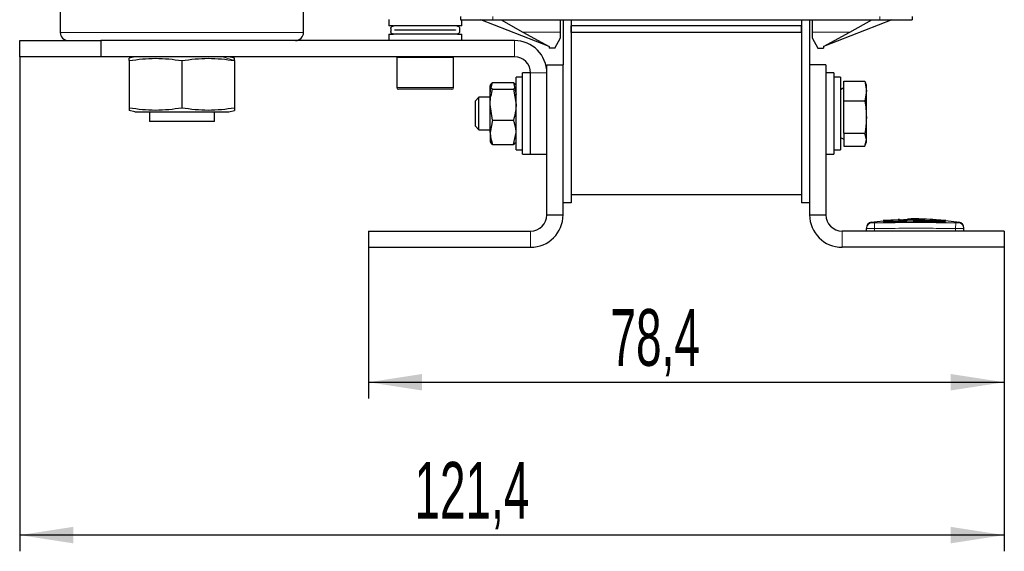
# Model space of a CAD drawing. Header units: millimetres. Extents: x 5 to 418, y 2 to 292.
# Tile 38 of 41: x 182 to 243, y 164 to 197. Entities that reach past the tile are written whole.
import ezdxf

# ---------------------------------------------------------------- set-up
doc = ezdxf.new("R2010")
doc.units = ezdxf.units.MM
doc.layers.add('SLD-0', color=7, linetype='Continuous')
doc.styles.add('SLDTEXTSTYLE0', font='TXT', dxfattribs={"width": 0.605})
doc.dimstyles.new('SLDDIMSTYLE0', dxfattribs={"dimtxt": 3.5, "dimasz": 3.302, "dimexe": 0, "dimexo": 0.0625, "dimgap": 0.875, "dimtad": 1, "dimlfac": 2, "dimrnd": 1e-09, "dimzin": 12, "dimdsep": 46, "dimtxsty": 'SLDTEXTSTYLE0', "dimsah": 1, "dimcen": 0.09, "dimadec": 0, "dimazin": 3, "dimtfac": 1, "dimtofl": 0, "dimtmove": 0, "dimatfit": 3, "dimfxl": 1, "dimfrac": 2, "dimtolj": 1, "dimtzin": 12, "dimarcsym": 0})

# ---------------------------------------------------------------- blocks, each defined once
blk = doc.blocks.new('_D_2')
at = {"layer": 'SLD-0', "color": 7}
for p, q in [((203.41, 183.247), (203.41, 173.922)), ((242.61, 183.247), (242.61, 173.922)), ((203.41, 174.922), (242.61, 174.922))]:
    blk.add_line(p, q, dxfattribs=at)
for points in [[(203.41, 174.922), (206.712, 174.414), (206.712, 175.43)], [(242.61, 174.922), (239.308, 175.43), (239.308, 174.414)]]:
    blk.add_solid(points, dxfattribs=at)
at = {"layer": 'SLD-0', "color": 7, "insert": (218.331, 179.434), "char_height": 3.5, "attachment_point": 1, "style": 'SLDTEXTSTYLE0'}
blk.add_mtext('78,4', dxfattribs=at)
blk = doc.blocks.new('_D_3')
at = {"layer": 'SLD-0', "color": 7}
for p, q in [((181.91, 194.997), (181.91, 164.494)), ((242.61, 183.247), (242.61, 164.494)), ((242.61, 165.494), (181.91, 165.494))]:
    blk.add_line(p, q, dxfattribs=at)
for points in [[(181.91, 165.494), (185.212, 164.986), (185.212, 166.002)], [(242.61, 165.494), (239.308, 166.002), (239.308, 164.986)]]:
    blk.add_solid(points, dxfattribs=at)
at = {"layer": 'SLD-0', "color": 7, "insert": (206.245, 170.006), "char_height": 3.5, "attachment_point": 1, "style": 'SLDTEXTSTYLE0'}
blk.add_mtext('121,4', dxfattribs=at)

msp = doc.modelspace()

# ---------------------------------------------------------------- linework, layer by layer
at = {"color": 7, "linetype": 'Continuous', "lineweight": 25}
for p, q in [((184.4103, 217.2472), (184.4103, 196.4972)), ((199.4103, 196.4972), (199.4103, 217.2472)), ((204.6603, 197.2972), (204.6603, 196.8972)), ((209.0853, 197.4722), (209.0853, 197.2722)), ((236.9353, 197.4722), (236.9353, 197.2722)), ((204.9202, 196.8972), (204.6603, 196.8972)), ((204.7853, 196.7306), (204.7853, 196.5639)), ((208.8686, 196.8972), (204.952, 196.8972)), ((209.1603, 196.8972), (208.8736, 196.8972)), ((209.0353, 196.5639), (209.0353, 196.7306)), ((209.0853, 197.2722), (211.0853, 197.2722)), ((209.1603, 196.8972), (209.1603, 197.2722)), ((214.5603, 195.6222), (210.3353, 197.2722)), ((211.0853, 197.2722), (234.9353, 197.2722)), ((211.5853, 197.2722), (212.9376, 196.5222)), ((215.2603, 196.5222), (215.2603, 197.2722)), ((215.4103, 197.2722), (215.4103, 194.4972)), ((215.9103, 197.2722), (215.9103, 185.9972)), ((215.9103, 197.2722), (215.9103, 196.8972)), ((230.1103, 196.8972), (215.9103, 196.8972)), ((215.9103, 196.4972), (215.9103, 196.8972)), ((230.1103, 197.2722), (230.1103, 185.9972)), ((230.1103, 197.2722), (230.1103, 196.8972)), ((230.1103, 196.4972), (230.1103, 196.8972)), ((230.6103, 197.2722), (230.6103, 194.4972)), ((230.7603, 197.2722), (230.7603, 196.5222)), ((235.6853, 197.2722), (231.4603, 195.6222)), ((233.083, 196.5222), (234.4353, 197.2722)), ((234.9353, 197.2722), (236.9353, 197.2722)), ((204.6603, 196.3972), (204.6603, 195.9972)), ((204.6603, 196.3972), (204.952, 196.3972)), ((208.8686, 196.3972), (204.952, 196.3972)), ((205.0353, 196.6497), (208.7853, 196.6497)), ((205.0353, 196.6447), (205.0353, 196.6497)), ((208.7853, 196.6447), (205.0353, 196.6447)), ((205.9103, 196.6497), (205.9103, 196.6447)), ((207.9103, 196.6447), (207.9103, 196.6497)), ((208.7853, 196.6497), (208.7853, 196.6447)), ((208.9075, 196.3972), (209.1603, 196.3972)), ((209.1603, 195.9972), (209.1603, 196.3972)), ((212.9376, 196.5222), (214.5603, 195.6222)), ((214.9103, 195.5222), (215.2603, 196.1722)), ((215.2603, 196.1722), (215.2603, 196.5222)), ((230.1103, 196.4972), (215.9103, 196.4972)), ((215.9103, 196.4972), (215.9103, 186.4972)), ((230.1103, 196.4972), (230.1103, 186.4972)), ((230.7603, 196.5222), (230.7603, 196.1722)), ((230.7603, 196.1722), (231.1103, 195.5222)), ((231.4603, 195.6222), (233.083, 196.5222)), ((181.9103, 194.9972), (181.9103, 195.9972)), ((181.9103, 195.9972), (186.9103, 195.9972)), ((186.9103, 195.9972), (186.9103, 194.9972)), ((187.0113, 195.9972), (186.9103, 195.9972)), ((196.8093, 195.9972), (187.0113, 195.9972)), ((212.4103, 195.9972), (196.8093, 195.9972)), ((214.5603, 195.6222), (214.5603, 195.5222)), ((214.9103, 195.5222), (214.5603, 195.5222)), ((231.1103, 195.5222), (231.4603, 195.5222)), ((231.4603, 195.6222), (231.4603, 195.5222)), ((186.9103, 194.9972), (181.9103, 194.9972)), ((212.4103, 194.9972), (186.9103, 194.9972)), ((189.0103, 194.9972), (188.6603, 194.9034)), ((188.6603, 194.7687), (188.6603, 194.9032)), ((195.1604, 194.9034), (194.8103, 194.9972)), ((195.1603, 194.7687), (195.1603, 194.9032)), ((205.1603, 194.9472), (205.1603, 193.0972)), ((208.6603, 193.0972), (208.6603, 194.9472)), ((188.6603, 194.7687), (188.6603, 191.8257)), ((191.9103, 194.7687), (191.9103, 191.8257)), ((195.1603, 194.7687), (195.1603, 191.8257)), ((214.4103, 194.4972), (215.4103, 194.4972)), ((214.4103, 185.2472), (214.4103, 194.4972)), ((215.4103, 185.2472), (215.4103, 194.4972)), ((231.6103, 194.4972), (230.6103, 194.4972)), ((230.6103, 194.4972), (230.6103, 185.2472)), ((231.6103, 194.4972), (231.6103, 185.2472)), ((212.9103, 193.7472), (212.5103, 193.7472)), ((212.5103, 189.2472), (212.5103, 193.7472)), ((213.4103, 193.9972), (212.9103, 193.9972)), ((212.9103, 190.5396), (212.9103, 193.9972)), ((213.4103, 188.9972), (213.4103, 193.9972)), ((232.1103, 193.9972), (231.6103, 193.9972)), ((232.1103, 193.9972), (232.1103, 188.9972)), ((232.5103, 193.7472), (232.1103, 193.7472)), ((232.5103, 193.7472), (232.5103, 189.2472)), ((210.9318, 193.2845), (210.9103, 193.2472)), ((210.9103, 192.0462), (210.9103, 193.2108)), ((211.0666, 193.4159), (212.354, 193.4159)), ((212.4779, 193.2817), (212.354, 193.4159)), ((212.354, 193.4159), (212.5103, 192.6618)), ((212.5103, 193.2472), (212.4888, 193.2845)), ((232.7103, 193.0827), (232.5103, 192.9672)), ((232.7103, 193.502), (234.0118, 193.502)), ((232.7103, 192.28), (232.7103, 193.502)), ((234.0118, 193.502), (234.1103, 192.891)), ((234.0118, 193.502), (234.0385, 193.3957)), ((234.1103, 193.2472), (234.0542, 193.4014)), ((234.1103, 192.891), (234.1103, 193.2472)), ((207.0662, 192.9972), (205.2603, 192.9972)), ((208.5603, 192.9972), (207.0662, 192.9972)), ((210.2251, 192.4972), (210.0103, 192.2825)), ((210.9103, 192.4972), (210.2251, 192.4972)), ((210.2251, 190.4972), (210.2251, 192.4972)), ((211.0666, 193.0056), (212.354, 193.0056)), ((212.354, 193.0056), (212.5103, 192.0462)), ((234.1103, 192.891), (234.0118, 192.28)), ((234.1103, 191.2776), (234.1103, 192.891)), ((188.6603, 191.8257), (188.6603, 191.691)), ((195.1603, 191.8257), (195.1603, 191.691)), ((210.0103, 190.712), (210.0103, 192.2825)), ((211.0666, 191.0869), (210.9103, 192.0462)), ((210.9103, 190.3327), (210.9103, 192.0462)), ((232.7103, 192.28), (234.0118, 192.28)), ((232.7103, 190.2752), (232.7103, 192.28)), ((189.0103, 191.5972), (188.6603, 191.691)), ((189.0103, 191.5972), (194.8103, 191.5972)), ((189.9103, 191.5972), (189.9103, 190.9972)), ((193.9103, 190.9972), (193.9103, 191.5972)), ((194.8103, 191.5972), (195.1603, 191.691)), ((234.1103, 189.8839), (234.1103, 191.2776)), ((193.9103, 190.9972), (189.9103, 190.9972)), ((210.0103, 190.712), (210.2251, 190.4972)), ((211.0666, 191.0869), (210.9103, 190.3327)), ((211.0666, 191.0869), (212.354, 191.0869)), ((210.2251, 190.4972), (210.9103, 190.4972)), ((210.9103, 190.3327), (210.9103, 189.7501)), ((212.354, 189.5785), (212.5103, 190.3327)), ((212.9103, 188.9972), (212.9103, 190.5396)), ((232.5103, 190.0272), (232.7103, 189.9118)), ((232.7103, 190.2752), (234.0118, 190.2752)), ((232.7103, 190.2752), (232.7103, 189.4925)), ((234.1103, 189.8839), (234.0118, 190.2752)), ((210.9103, 189.7472), (210.9318, 189.71)), ((211.0666, 189.5785), (212.354, 189.5785)), ((212.4888, 189.71), (212.5103, 189.7472)), ((232.7103, 189.4925), (234.0118, 189.4925)), ((234.0118, 189.4925), (234.1103, 189.8839)), ((234.0542, 189.593), (234.1103, 189.7472)), ((234.1103, 189.7472), (234.1103, 189.8839)), ((212.5103, 189.2472), (212.9103, 189.2472)), ((212.9103, 188.9972), (213.4103, 188.9972)), ((213.4103, 188.9972), (214.4103, 188.9972)), ((231.6103, 188.9972), (232.1103, 188.9972)), ((232.1103, 189.2472), (232.5103, 189.2472)), ((215.9103, 186.4972), (230.1103, 186.4972)), ((215.9103, 185.9972), (215.4103, 185.9972)), ((230.6103, 185.9972), (230.1103, 185.9972)), ((214.4103, 185.2472), (215.4103, 185.2472)), ((230.6103, 185.2472), (231.6103, 185.2472)), ((235.1706, 184.8651), (234.3813, 184.7843)), ((236.0752, 184.9462), (235.1471, 184.8899)), ((236.2372, 184.8675), (235.1708, 184.8236)), ((235.1708, 184.8557), (236.2372, 184.8675)), ((235.1708, 184.8557), (235.1708, 184.8457)), ((235.1708, 184.7895), (235.1708, 184.7795)), ((236.2386, 184.9355), (235.2897, 184.891)), ((236.1394, 184.9643), (236.0738, 184.9575)), ((236.6391, 184.9335), (238.7948, 184.9036)), ((236.9879, 184.8791), (238.9774, 184.8605)), ((238.9774, 184.8504), (237.5921, 184.8634)), ((239.0011, 184.8979), (238.0742, 184.9503)), ((238.9774, 184.8605), (238.9774, 184.8504)), ((238.9774, 184.7914), (238.9774, 184.7814)), ((239.8393, 184.7843), (238.9775, 184.8725)), ((203.4103, 184.2472), (213.4103, 184.2472)), ((203.4103, 184.2472), (203.4103, 183.2472)), ((242.6103, 184.2472), (232.6103, 184.2472)), ((234.1103, 184.2472), (234.1103, 184.4032)), ((240.1103, 184.2472), (240.1103, 184.4032)), ((242.6103, 184.2472), (242.6103, 183.2472)), ((203.4103, 183.2472), (213.4103, 183.2472)), ((242.6103, 183.2472), (232.6103, 183.2472))]:
    msp.add_line(p, q, dxfattribs=at)
at = {"color": 7, "linetype": 'Continuous', "lineweight": 18}
for p, q in [((211.0853, 197.4722), (211.0853, 197.2722)), ((234.9353, 197.4722), (234.9353, 197.2722)), ((184.4103, 196.4972), (199.4103, 196.4972)), ((212.9376, 196.5222), (215.2603, 196.5222)), ((230.7603, 196.5222), (233.083, 196.5222)), ((212.4103, 194.9972), (212.4103, 195.9972)), ((194.4218, 194.9972), (195.1603, 194.7687)), ((208.6603, 194.9472), (205.1603, 194.9472)), ((214.4103, 193.9972), (213.4103, 193.9972)), ((205.1603, 193.0972), (207.0757, 193.0972)), ((207.0757, 193.0972), (208.6603, 193.0972)), ((234.6062, 184.7531), (234.6103, 184.4032)), ((239.6144, 184.7531), (239.6103, 184.4032)), ((239.7664, 184.7531), (239.8069, 184.7887)), ((213.4103, 183.2472), (213.4103, 184.2472)), ((232.6103, 184.2472), (232.6103, 183.2472)), ((234.6103, 184.2472), (234.6103, 184.4032)), ((239.6103, 184.2472), (239.6103, 184.4032))]:
    msp.add_line(p, q, dxfattribs=at)
at = {"color": 7, "linetype": 'Continuous', "lineweight": 25}
for centre, radius, start, end in [((184.9103, 196.4972), 0.5, 180, 270), ((198.9103, 196.4972), 0.5, 270, 0), ((212.4103, 193.9972), 2, 0, 90), ((205.2103, 194.9472), 0.05, 90, 180), ((208.6103, 194.9472), 0.05, 0, 90), ((212.4103, 193.9972), 1, 0, 90), ((205.2603, 193.0972), 0.1, 180, 270), ((208.5603, 193.0972), 0.1, 270, 0), ((213.4103, 185.2472), 2, 270, 0), ((213.4103, 185.2472), 1, 270, 0), ((232.6103, 185.2472), 2, 180, 270), ((232.6103, 185.2472), 1, 180, 270), ((234.4603, 184.4418), 0.35, 97.642337, 180), ((239.7603, 184.4418), 0.35, 360, 82.373112)]:
    msp.add_arc(centre, radius, start, end, dxfattribs=at)
at = {"color": 7, "linetype": 'Continuous', "lineweight": 18}
for centre, start, end in [((234.4603, 184.4032), 90.989679, 179.997938), ((239.7603, 184.4032), 0.002064, 89.009565)]:
    msp.add_arc(centre, 0.35, start, end, dxfattribs=at)
at = {"color": 7, "linetype": 'Continuous', "lineweight": 25}
for points, knots in [([(204.7853, 196.7306), (204.787, 196.7483), (204.7903, 196.7836), (204.8158, 196.8311), (204.8539, 196.8688), (204.9013, 196.8929), (204.9358, 196.8958), (204.952, 196.8972)], [0, 0, 0, 0, 0.1951654, 0.3900866, 0.5916711, 0.80804, 1, 1, 1, 1]), ([(208.8686, 196.8972), (208.8885, 196.8952), (208.9283, 196.891), (208.9806, 196.8587), (209.018, 196.8119), (209.0338, 196.7658), (209.035, 196.7386), (209.0353, 196.7306)], [0, 0, 0, 0, 0.235246, 0.4707022, 0.6988391, 0.910418, 1, 1, 1, 1]), ([(208.9942, 196.8402), (208.9928, 196.8417), (208.9899, 196.8449), (208.9713, 196.8656), (208.9521, 196.8884), (208.9447, 196.8972)], [0, 0, 0, 0, 0.3577201, 0.7524989, 1, 1, 1, 1]), ([(204.952, 196.3972), (204.9321, 196.3993), (204.8923, 196.4034), (204.84, 196.4357), (204.8026, 196.4825), (204.7869, 196.5286), (204.7857, 196.5558), (204.7853, 196.5639)], [0, 0, 0, 0, 0.235246, 0.4707022, 0.6988391, 0.910418, 1, 1, 1, 1]), ([(209.0353, 196.5639), (209.0337, 196.5462), (209.0304, 196.5108), (209.0049, 196.4634), (208.9667, 196.4257), (208.9193, 196.4016), (208.8849, 196.3986), (208.8686, 196.3972)], [0, 0, 0, 0, 0.1951654, 0.3900866, 0.5916711, 0.80804, 1, 1, 1, 1]), ([(188.6603, 194.7687), (189.202, 194.8361), (190.2853, 194.9708), (191.3686, 194.8361), (191.9103, 194.7687)], [0, 0, 0, 0, 0.4999949, 1, 1, 1, 1]), ([(191.9103, 194.7687), (192.452, 194.8361), (193.5353, 194.9708), (194.6186, 194.8361), (195.1603, 194.7687)], [0, 0, 0, 0, 0.4999949, 1, 1, 1, 1]), ([(211.0666, 193.4159), (211.0014, 193.3627), (210.9186, 193.295), (210.9118, 193.2256), (210.9103, 193.2108)], [0, 0, 0, 0, 0.786664, 1, 1, 1, 1]), ([(210.9103, 192.6618), (210.9105, 192.6796), (210.9127, 192.9343), (210.9925, 193.1839), (211.0666, 193.4159)], [0, 0, 0, 0, 0.0701742, 1, 1, 1, 1]), ([(210.9103, 193.2108), (210.9312, 193.1543), (210.9568, 193.0849), (211.0493, 193.0181), (211.0666, 193.0056)], [0, 0, 0, 0, 0.8126371, 1, 1, 1, 1]), ([(212.354, 193.0056), (212.3713, 193.0181), (212.4638, 193.0849), (212.4895, 193.1543), (212.5103, 193.2108)], [0, 0, 0, 0, 0.1873629, 1, 1, 1, 1]), ([(210.9103, 192.0462), (210.9105, 192.0689), (210.9127, 192.3929), (210.9925, 192.7104), (211.0666, 193.0056)], [0, 0, 0, 0, 0.0701742, 1, 1, 1, 1]), ([(191.9103, 191.8257), (191.3687, 191.7584), (190.2853, 191.6237), (189.202, 191.7584), (188.6603, 191.8257)], [0, 0, 0, 0, 0.4999949, 1, 1, 1, 1]), ([(195.1603, 191.8257), (194.6187, 191.7584), (193.5353, 191.6237), (192.452, 191.7584), (191.9103, 191.8257)], [0, 0, 0, 0, 0.4999949, 1, 1, 1, 1]), ([(212.5103, 192.0462), (212.5102, 192.0235), (212.5079, 191.6995), (212.4282, 191.382), (212.354, 191.0869)], [0, 0, 0, 0, 0.0701742, 1, 1, 1, 1]), ([(234.0118, 192.28), (234.0137, 192.2697), (234.074, 191.9393), (234.0924, 191.6032), (234.1103, 191.2776)], [0, 0, 0, 0, 0.0311177, 1, 1, 1, 1]), ([(234.1103, 191.2776), (234.0993, 191.024), (234.0847, 190.6877), (234.0262, 190.3567), (234.0118, 190.2752)], [0, 0, 0, 0, 0.754038, 1, 1, 1, 1]), ([(212.5103, 190.3327), (212.5102, 190.3506), (212.5079, 190.6052), (212.4282, 190.8548), (212.354, 191.0869)], [0, 0, 0, 0, 0.0701742, 1, 1, 1, 1]), ([(210.9103, 190.3327), (210.9105, 190.3148), (210.9127, 190.0601), (210.9925, 189.8106), (211.0666, 189.5785)], [0, 0, 0, 0, 0.0701742, 1, 1, 1, 1]), ([(210.9103, 189.7837), (210.9312, 189.7273), (210.9568, 189.6578), (211.0493, 189.591), (211.0666, 189.5785)], [0, 0, 0, 0, 0.8126371, 1, 1, 1, 1]), ([(212.354, 189.5785), (212.3718, 189.591), (212.433, 189.6341), (212.451, 189.6788), (212.4638, 189.7106)], [0, 0, 0, 0, 0.2901713, 1, 1, 1, 1]), ([(235.1708, 184.7895), (235.6914, 184.801), (236.9602, 184.8291), (238.2292, 184.8054), (238.9774, 184.7914)], [0, 0, 0, 0, 0.41032951, 1, 1, 1, 1]), ([(238.9774, 184.7814), (238.4571, 184.7924), (237.1883, 184.8193), (235.9193, 184.7943), (235.1708, 184.7795)], [0, 0, 0, 0, 0.4100764, 1, 1, 1, 1]), ([(236.6391, 184.897), (236.636, 184.8954), (236.6298, 184.8923), (236.5816, 184.8873), (236.5106, 184.8828), (236.422, 184.8792), (236.3266, 184.8767), (236.2351, 184.8754), (236.1576, 184.8756), (236.1032, 184.8773), (236.0827, 184.8797), (236.0814, 184.8814), (236.0811, 184.8818)], [0, 0, 0, 0, 0.107578, 0.2151551, 0.3227414, 0.4302646, 0.5376806, 0.6449866, 0.752213, 0.8594107, 0.9666405, 1, 1, 1, 1]), ([(236.2386, 184.9355), (236.4421, 184.956), (236.6705, 184.979), (236.8992, 184.9687), (236.9241, 184.9676)], [0, 0, 0, 0, 0.891037, 1, 1, 1, 1]), ([(237.4374, 184.9863), (237.3163, 184.9965), (237.0542, 185.0184), (236.7922, 184.9942), (236.6512, 184.9812)], [0, 0, 0, 0, 0.462117, 1, 1, 1, 1]), ([(238.7948, 184.9036), (238.2744, 184.9509), (237.6509, 185.0075), (237.0272, 184.9733), (236.9241, 184.9676)], [0, 0, 0, 0, 0.83462858, 1, 1, 1, 1])]:
    msp.add_open_spline(points, degree=3, knots=knots, dxfattribs=at)
at = {"color": 7, "linetype": 'Continuous', "lineweight": 18}
for points, knots in [([(234.4137, 184.7887), (234.4137, 184.7887), (234.4002, 184.8005), (234.4272, 184.7768), (234.4543, 184.7531)], [0, 0, 0, 0, 0.0000732, 1, 1, 1, 1]), ([(234.4543, 184.7531), (234.4551, 184.753), (234.4573, 184.7527), (234.4758, 184.7525), (234.5102, 184.7524), (234.5553, 184.7526), (234.5893, 184.7529), (234.6062, 184.7531)], [0, 0, 0, 0, 0.14056698, 0.35532785, 0.57084385, 0.7860438, 1, 1, 1, 1]), ([(234.6062, 184.7531), (235.1746, 184.7585), (236.3115, 184.7694), (237.9811, 184.7689), (239.082, 184.7583), (239.6144, 184.7531)], [0, 0, 0, 0, 0.3404987, 0.6810489, 1, 1, 1, 1]), ([(239.6144, 184.7531), (239.6255, 184.753), (239.6536, 184.7527), (239.696, 184.7525), (239.7343, 184.7524), (239.7608, 184.7526), (239.7645, 184.753), (239.7664, 184.7531)], [0, 0, 0, 0, 0.1406569, 0.3555038, 0.5710329, 0.7861716, 1, 1, 1, 1]), ([(234.6103, 184.4032), (234.5541, 184.403), (234.4417, 184.4027), (234.2919, 184.4025), (234.1788, 184.4025), (234.1189, 184.4028), (234.1127, 184.4031), (234.1103, 184.4032)], [0, 0, 0, 0, 0.21467278, 0.42935247, 0.64402667, 0.85869575, 1, 1, 1, 1]), ([(239.6103, 184.4032), (239.0787, 184.4085), (237.9796, 184.4196), (236.3128, 184.4201), (235.1778, 184.4088), (234.6103, 184.4032)], [0, 0, 0, 0, 0.3189779, 0.6594764, 1, 1, 1, 1]), ([(240.1103, 184.4032), (240.1048, 184.403), (240.0937, 184.4027), (240.0075, 184.4025), (239.8807, 184.4025), (239.7401, 184.4028), (239.6472, 184.4031), (239.6103, 184.4032)], [0, 0, 0, 0, 0.2146723, 0.429352, 0.6440261, 0.8586954, 1, 1, 1, 1])]:
    msp.add_open_spline(points, degree=3, knots=knots, dxfattribs=at)

# ---------------------------------------------------------------- dimensions: what is measured, and where the dimension line sits
at = {"layer": 'SLD-0', "color": 7}
for base, p1, p2, picture, middle in [((181.9103, 165.494), (242.6103, 183.2472), (181.9103, 194.9972), '_D_3', (212.2603, 165.494)), ((242.6103, 174.9221), (203.4103, 183.2472), (242.6103, 183.2472), '_D_2', (223.0103, 174.9221))]:
    dim = msp.add_linear_dim(base=base, p1=p1, p2=p2, dimstyle='SLDDIMSTYLE0', dxfattribs=at)
    dim.commit()
    dim.dimension.update_dxf_attribs({"geometry": picture, "text_midpoint": middle, "dimtype": 160})

doc.saveas('drawing.dxf')
